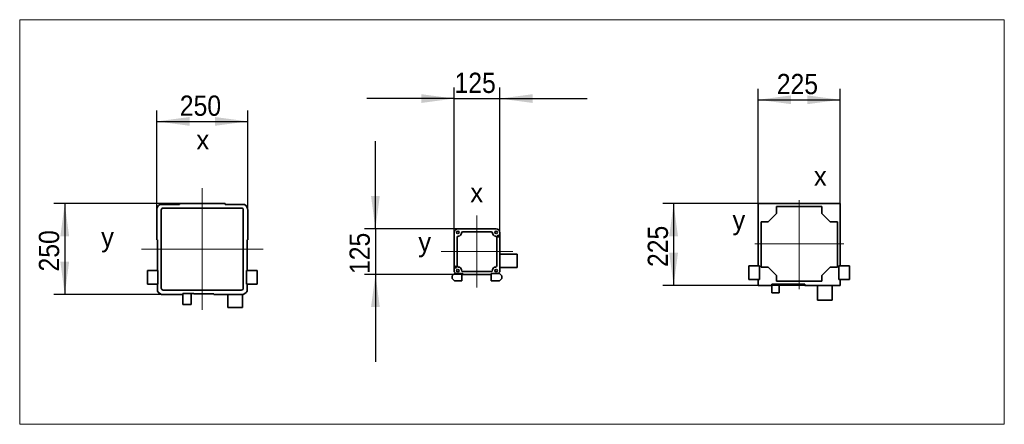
# Model space of a CAD drawing. Header units: millimetres. Extents: x 10 to 400, y 0 to 272.
# Tile 19 of 20: x 225 to 315, y 220 to 257. Entities that reach past the tile are written whole.
import ezdxf

# ---------------------------------------------------------------- set-up
doc = ezdxf.new("R2010")
doc.units = ezdxf.units.MM
doc.linetypes.add('SLD-Durchgehend', pattern=[0])
doc.linetypes.add('SLD-Punktstrich', pattern=[19.05, 15.24, -1.27, 1.27, -1.27])
doc.layers.add('KOPF', color=7, linetype='SLD-Durchgehend')
doc.styles.add('SLDTEXTSTYLE2', font='Gill Sans MT Pro Medium')
doc.styles.add('SLDTEXTSTYLE3', font='GOTHIC.TTF', dxfattribs={"width": 0.913})
doc.styles.add('SLDTEXTSTYLE4', font='GIL____0.TTF')
doc.dimstyles.new('SLDDIMSTYLE11', dxfattribs={"dimtxt": 1.852083, "dimasz": 3, "dimexe": 0, "dimexo": 0.0625, "dimgap": 0.463021, "dimtad": 1, "dimlfac": 30, "dimrnd": 1e-09, "dimzin": 12, "dimdsep": 46, "dimtxsty": 'SLDTEXTSTYLE3', "dimsah": 1, "dimcen": 0.09, "dimadec": 0, "dimazin": 3, "dimtfac": 1, "dimtmove": 0, "dimatfit": 0, "dimfxl": 1, "dimfrac": 2, "dimtolj": 1, "dimtzin": 12, "dimarcsym": 0})
doc.dimstyles.new('SLDDIMSTYLE12', dxfattribs={"dimtxt": 1.852083, "dimasz": 3, "dimexe": 0, "dimexo": 0.0625, "dimgap": 0.463021, "dimtad": 1, "dimlfac": 30, "dimrnd": 1e-09, "dimzin": 12, "dimdsep": 46, "dimtxsty": 'SLDTEXTSTYLE3', "dimsah": 1, "dimcen": 0.09, "dimadec": 0, "dimazin": 3, "dimtfac": 1, "dimtofl": 0, "dimtmove": 0, "dimatfit": 3, "dimfxl": 1, "dimfrac": 2, "dimtolj": 1, "dimtzin": 12, "dimarcsym": 0})

# ---------------------------------------------------------------- blocks, each defined once
blk = doc.blocks.new('_D_60')
at = {"layer": 'KOPF'}
for p, q in [((264.716, 237.547), (264.716, 250.786)), ((268.883, 237.547), (268.883, 250.786)), ((264.716, 249.786), (256.716, 249.786)), ((264.716, 249.786), (268.883, 249.786)), ((268.883, 249.786), (276.883, 249.786))]:
    blk.add_line(p, q, dxfattribs=at)
for points in [[(264.716, 249.786), (261.716, 250.186), (261.716, 249.386)], [(268.883, 249.786), (271.883, 249.386), (271.883, 250.186)]]:
    blk.add_solid(points, dxfattribs=at)
at = {"layer": 'KOPF', "insert": (264.747, 252.151), "char_height": 1.8521, "attachment_point": 1, "style": 'SLDTEXTSTYLE3'}
blk.add_mtext('125', dxfattribs=at)
blk = doc.blocks.new('_D_61')
at = {"layer": 'KOPF'}
for p, q in [((257.516, 237.88), (257.516, 245.88)), ((265.049, 237.88), (256.516, 237.88)), ((257.516, 237.88), (257.516, 233.713)), ((265.516, 233.713), (256.516, 233.713)), ((257.516, 233.713), (257.516, 225.713))]:
    blk.add_line(p, q, dxfattribs=at)
for points in [[(257.516, 237.88), (257.916, 240.88), (257.116, 240.88)], [(257.516, 233.713), (257.116, 230.713), (257.916, 230.713)]]:
    blk.add_solid(points, dxfattribs=at)
at = {"layer": 'KOPF', "insert": (255.15, 233.744), "char_height": 1.8521, "attachment_point": 1, "rotation": 90, "style": 'SLDTEXTSTYLE3'}
blk.add_mtext('125', dxfattribs=at)
blk = doc.blocks.new('_D_62')
at = {"layer": 'KOPF'}
for p, q in [((292.506, 240.185), (283.773, 240.185)), ((284.773, 240.185), (284.773, 232.685)), ((296.756, 232.685), (283.773, 232.685))]:
    blk.add_line(p, q, dxfattribs=at)
for points in [[(284.773, 240.185), (284.373, 237.185), (285.173, 237.185)], [(284.773, 232.685), (285.173, 235.685), (284.373, 235.685)]]:
    blk.add_solid(points, dxfattribs=at)
at = {"layer": 'KOPF', "insert": (282.407, 234.382), "char_height": 1.8521, "attachment_point": 1, "rotation": 90, "style": 'SLDTEXTSTYLE3'}
blk.add_mtext('225', dxfattribs=at)
blk = doc.blocks.new('_D_63')
at = {"layer": 'KOPF'}
for p, q in [((292.506, 240.185), (292.506, 250.676)), ((300.006, 240.185), (300.006, 250.676)), ((292.506, 249.676), (300.006, 249.676))]:
    blk.add_line(p, q, dxfattribs=at)
for points in [[(292.506, 249.676), (295.506, 249.276), (295.506, 250.076)], [(300.006, 249.676), (297.006, 250.076), (297.006, 249.276)]]:
    blk.add_solid(points, dxfattribs=at)
at = {"layer": 'KOPF', "insert": (294.203, 252.042), "char_height": 1.8521, "attachment_point": 1, "style": 'SLDTEXTSTYLE3'}
blk.add_mtext('225', dxfattribs=at)
blk = doc.blocks.new('_D_64')
at = {"layer": 'KOPF'}
for p, q in [((239.606, 240.195), (228.118, 240.195)), ((229.118, 240.195), (229.118, 231.861)), ((238.122, 231.861), (228.118, 231.861))]:
    blk.add_line(p, q, dxfattribs=at)
for points in [[(229.118, 240.195), (228.718, 237.195), (229.518, 237.195)], [(229.118, 231.861), (229.518, 234.861), (228.718, 234.861)]]:
    blk.add_solid(points, dxfattribs=at)
at = {"layer": 'KOPF', "insert": (226.752, 233.975), "char_height": 1.8521, "attachment_point": 1, "rotation": 90, "style": 'SLDTEXTSTYLE3'}
blk.add_mtext('250', dxfattribs=at)
blk = doc.blocks.new('_D_65')
at = {"layer": 'KOPF'}
for p, q in [((237.522, 239.595), (237.522, 248.699)), ((245.856, 239.595), (245.856, 248.699)), ((237.522, 247.699), (245.856, 247.699))]:
    blk.add_line(p, q, dxfattribs=at)
for points in [[(237.522, 247.699), (240.522, 247.299), (240.522, 248.099)], [(245.856, 247.699), (242.856, 248.099), (242.856, 247.299)]]:
    blk.add_solid(points, dxfattribs=at)
at = {"layer": 'KOPF', "insert": (239.636, 250.064), "char_height": 1.8521, "attachment_point": 1, "style": 'SLDTEXTSTYLE3'}
blk.add_mtext('250', dxfattribs=at)

msp = doc.modelspace()

# ---------------------------------------------------------------- linework, layer by layer
at = {"color": 7, "linetype": 'SLD-Durchgehend', "lineweight": 35}
for p, q in [((237.52246, 239.59457), (237.52246, 236.86123)), ((237.81741, 240.11123), (239.60579, 240.11123)), ((237.93913, 239.59457), (237.93913, 232.46123)), ((245.25579, 239.7779), (238.12246, 239.7779)), ((243.77246, 240.19457), (239.60579, 240.19457)), ((239.60579, 240.11123), (239.60579, 240.19457)), ((243.77246, 240.19457), (243.77246, 240.11123)), ((243.77246, 240.11123), (245.56084, 240.11123)), ((245.43912, 232.46123), (245.43912, 239.59457)), ((245.85579, 236.86123), (245.85579, 239.59457)), ((292.50597, 234.48481), (292.50597, 240.18481)), ((292.50597, 240.18481), (300.00597, 240.18481)), ((294.1893, 239.91814), (298.32263, 239.91814)), ((294.1893, 239.26814), (294.1893, 239.91814)), ((298.32263, 239.91814), (298.32263, 239.26814)), ((300.00597, 240.18481), (300.00597, 234.48481)), ((292.77263, 238.50148), (293.42263, 238.50148)), ((292.77263, 234.36814), (292.77263, 238.50148)), ((293.42263, 238.50148), (294.1893, 239.26814)), ((298.32263, 239.26814), (299.0893, 238.50148)), ((299.0893, 238.50148), (299.7393, 238.50148)), ((299.7393, 238.50148), (299.7393, 234.36814)), ((265.04948, 237.88002), (268.54948, 237.88002)), ((268.08281, 237.61336), (265.51614, 237.61336)), ((237.58912, 236.86123), (237.52246, 236.86123)), ((237.58912, 234.06123), (237.58912, 236.86123)), ((245.85579, 236.86123), (245.78913, 236.86123)), ((245.78913, 236.86123), (245.78913, 234.06123)), ((264.71614, 233.93003), (264.71614, 237.54669)), ((264.98281, 234.51336), (264.98281, 237.08003)), ((268.61614, 234.51336), (268.61614, 237.08003)), ((268.88281, 237.54669), (268.88281, 233.93003)), ((270.48281, 235.54669), (268.88281, 235.54669)), ((270.48281, 235.54669), (270.48281, 234.34669)), ((237.63913, 234.06123), (236.67246, 234.06123)), ((236.67246, 234.06123), (236.67246, 232.8279)), ((237.63913, 234.06123), (237.58912, 234.06123)), ((237.63913, 232.8279), (237.63913, 234.06123)), ((245.78913, 234.06123), (245.73913, 234.06123)), ((245.73913, 234.06123), (245.73913, 232.8279)), ((246.70579, 234.06123), (245.73913, 234.06123)), ((246.70579, 232.8279), (246.70579, 234.06123)), ((270.48281, 234.34669), (268.88281, 234.34669)), ((291.65597, 233.25148), (291.65597, 234.48481)), ((291.65597, 234.48481), (292.62263, 234.48481)), ((292.62263, 234.48481), (292.50597, 234.48481)), ((292.62263, 233.25148), (292.62263, 234.48481)), ((293.42263, 234.36814), (292.77263, 234.36814)), ((294.1893, 233.60148), (293.42263, 234.36814)), ((299.0893, 234.36814), (298.32263, 233.60148)), ((299.7393, 234.36814), (299.0893, 234.36814)), ((300.00597, 234.48481), (299.8893, 234.48481)), ((299.8893, 234.48481), (299.8893, 233.25148)), ((299.8893, 234.48481), (300.85597, 234.48481)), ((300.85597, 234.48481), (300.85597, 233.25148)), ((264.73281, 233.78003), (264.53281, 233.58002)), ((264.53281, 233.58002), (264.53281, 233.33003)), ((264.73281, 233.13002), (264.53281, 233.33003)), ((264.86614, 233.78003), (264.71614, 233.93003)), ((264.86614, 233.78003), (264.73281, 233.78003)), ((265.40381, 233.13002), (264.73281, 233.13002)), ((265.51614, 233.78003), (264.86614, 233.78003)), ((265.40381, 233.78003), (265.40381, 233.13002)), ((268.08281, 233.98002), (265.51614, 233.98002)), ((265.51614, 233.71336), (265.51614, 233.78003)), ((268.08281, 233.71336), (265.51614, 233.71336)), ((268.08281, 233.78003), (268.08281, 233.71336)), ((268.73281, 233.78003), (268.08281, 233.78003)), ((268.08281, 233.71336), (268.08281, 233.13002)), ((268.08281, 233.13002), (268.86614, 233.13002)), ((268.88281, 233.93003), (268.73281, 233.78003)), ((268.73281, 233.78003), (268.86614, 233.78003)), ((268.86614, 233.78003), (269.06614, 233.58002)), ((268.86614, 233.13002), (269.06614, 233.33003)), ((269.06614, 233.58002), (269.06614, 233.33003)), ((292.62263, 233.25148), (291.65597, 233.25148)), ((292.50597, 232.68481), (292.50597, 233.25148)), ((292.50597, 233.25148), (292.62263, 233.25148)), ((294.1893, 233.08481), (294.1893, 233.60148)), ((298.32263, 233.60148), (298.32263, 233.08481)), ((299.8893, 233.25148), (300.00597, 233.25148)), ((300.85597, 233.25148), (299.8893, 233.25148)), ((300.00597, 233.25148), (300.00597, 232.68481)), ((236.67246, 232.8279), (237.63913, 232.8279)), ((237.58912, 232.18636), (237.58912, 232.8279)), ((237.58912, 232.8279), (237.63913, 232.8279)), ((238.12246, 232.2779), (245.25579, 232.2779)), ((245.73913, 232.8279), (245.78913, 232.8279)), ((245.73913, 232.8279), (246.70579, 232.8279)), ((245.78913, 232.8279), (245.78913, 232.18636)), ((293.75597, 232.68481), (292.50597, 232.68481)), ((296.75597, 232.81814), (293.75597, 232.81814)), ((293.75597, 232.81814), (293.75597, 232.68481)), ((293.75597, 232.01814), (293.75597, 232.68481)), ((298.32263, 233.08481), (294.1893, 233.08481)), ((294.40597, 232.81814), (294.40597, 232.01814)), ((296.75597, 232.68481), (296.75597, 232.81814)), ((300.00597, 232.68481), (296.75597, 232.68481)), ((297.92263, 231.35148), (297.92263, 232.68481)), ((299.25597, 231.35148), (299.25597, 232.68481)), ((238.12246, 231.86123), (239.91013, 231.86123)), ((240.91013, 231.9479), (239.91013, 231.9479)), ((239.91013, 231.9479), (239.91013, 231.86123)), ((239.91013, 231.9479), (239.91013, 230.9479)), ((240.68513, 231.9479), (239.91013, 231.9479)), ((240.68513, 230.9479), (240.68513, 231.9479)), ((240.91013, 231.94457), (240.91013, 231.9479)), ((242.74346, 231.94457), (240.91013, 231.94457)), ((242.74346, 231.86123), (242.74346, 231.94457)), ((242.74346, 231.86123), (245.25579, 231.86123)), ((244.02246, 230.69457), (244.02246, 231.86123)), ((245.35579, 230.69457), (245.35579, 231.86123)), ((294.40597, 232.01814), (293.75597, 232.01814)), ((299.25597, 231.35148), (297.92263, 231.35148)), ((239.91013, 230.9479), (240.68513, 230.9479)), ((245.35579, 230.69457), (244.02246, 230.69457))]:
    msp.add_line(p, q, dxfattribs=at)
for centre, radius in [((265.04948, 237.54669), 0.11333), ((268.54948, 237.54669), 0.11333), ((268.74948, 237.21336), 0.08333), ((264.84948, 234.38002), 0.08333), ((265.04948, 234.04669), 0.11333), ((268.54948, 234.04669), 0.11333)]:
    msp.add_circle(centre, radius, dxfattribs=at)
for centre, radius, start, end in [((238.12246, 239.59457), 0.6, 120.5584318, 180), ((238.12246, 239.59457), 0.18333, 90, 180), ((245.25579, 239.59457), 0.18333, 360, 90), ((245.25579, 239.59457), 0.6, 0, 59.4415682), ((265.04948, 237.54669), 0.33333, 90, 180), ((265.51614, 237.48002), 0.13333, 90, 180), ((268.08281, 237.48002), 0.13333, 0, 90), ((268.54948, 237.54669), 0.33333, 0, 90), ((265.11614, 237.08002), 0.13333, 90, 180), ((265.11614, 237.48002), 0.26667, 270, 0), ((268.48281, 237.48002), 0.26667, 180, 270), ((268.48281, 237.08002), 0.13333, 0, 90), ((265.11614, 234.51336), 0.13333, 180, 270), ((265.11614, 234.11336), 0.26667, 0, 90), ((265.51614, 234.11336), 0.13333, 180, 270), ((268.08281, 234.11336), 0.13333, 270, 0), ((268.48281, 234.11336), 0.26667, 90, 180), ((268.48281, 234.51336), 0.13333, 270, 0), ((238.12246, 232.46123), 0.18333, 180, 270), ((245.25579, 232.46123), 0.18333, 270, 0), ((238.12246, 232.46123), 0.6, 207.2660445, 270), ((245.25579, 232.46123), 0.6, 270, 332.7339555)]:
    msp.add_arc(centre, radius, start, end, dxfattribs=at)
at = {"layer": 'KOPF', "lineweight": 18}
for p, q in [((225, 257), (315, 257)), ((225, 257), (225, 220)), ((315, 257), (315, 220)), ((225, 220), (315, 220))]:
    msp.add_line(p, q, dxfattribs=at)
at = {"layer": 'KOPF', "linetype": 'SLD-Punktstrich', "lineweight": 18, "ltscale": 1.666667}
for p, q in [((241.68913, 230.46123), (241.68913, 241.59457)), ((296.25597, 240.50148), (296.25597, 232.36814)), ((266.79948, 232.51336), (266.79948, 239.08002)), ((236.12246, 236.0279), (247.25579, 236.0279)), ((300.32263, 236.50148), (292.1893, 236.50148)), ((270.08281, 235.79669), (263.51614, 235.79669))]:
    msp.add_line(p, q, dxfattribs=at)

# ---------------------------------------------------------------- texts
at = {"layer": 'KOPF', "char_height": 1.75, "attachment_point": 1}
for s, insert, style in [('x', (241.15112, 246.88277), 'SLDTEXTSTYLE2'), ('x', (297.59534, 243.56424), 'SLDTEXTSTYLE4'), ('x', (266.18987, 242.05756), 'SLDTEXTSTYLE4'), ('y', (290.15177, 239.55691), 'SLDTEXTSTYLE4'), ('y', (232.44376, 237.98792), 'SLDTEXTSTYLE2'), ('y', (261.43722, 237.54587), 'SLDTEXTSTYLE4')]:
    msp.add_mtext(s, dxfattribs=dict(at, insert=insert, style=style))

# ---------------------------------------------------------------- dimensions: what is measured, and where the dimension line sits
at = {"layer": 'KOPF'}
for base, p1, p2, dimstyle, picture, middle in [((268.88281, 249.78559), (264.71614, 237.54669), (268.88281, 237.54669), 'SLDDIMSTYLE11', '_D_60', (266.79948, 249.78559)), ((300.00597, 249.67588), (292.50597, 240.18481), (300.00597, 240.18481), 'SLDDIMSTYLE12', '_D_63', (296.25597, 249.67588)), ((245.85579, 247.69861), (237.52246, 239.59457), (245.85579, 239.59457), 'SLDDIMSTYLE12', '_D_65', (241.68913, 247.69861))]:
    dim = msp.add_linear_dim(base=base, p1=p1, p2=p2, dimstyle=dimstyle, dxfattribs=at)
    dim.commit()
    dim.dimension.update_dxf_attribs({"geometry": picture, "text_midpoint": middle, "dimtype": 160})
for base, p1, p2, dimstyle, picture, middle in [((257.51569, 233.71336), (265.04948, 237.88002), (265.51614, 233.71336), 'SLDDIMSTYLE11', '_D_61', (257.51569, 235.79669)), ((229.11767, 231.86123), (239.60579, 240.19457), (238.12246, 231.86123), 'SLDDIMSTYLE12', '_D_64', (229.11767, 236.0279)), ((284.77321, 232.68481), (292.50597, 240.18481), (296.75597, 232.68481), 'SLDDIMSTYLE12', '_D_62', (284.77321, 236.43481))]:
    dim = msp.add_linear_dim(base=base, p1=p1, p2=p2, angle=90, dimstyle=dimstyle, dxfattribs=at)
    dim.commit()
    dim.dimension.update_dxf_attribs({"geometry": picture, "text_midpoint": middle, "dimtype": 160})

doc.saveas('drawing.dxf')
